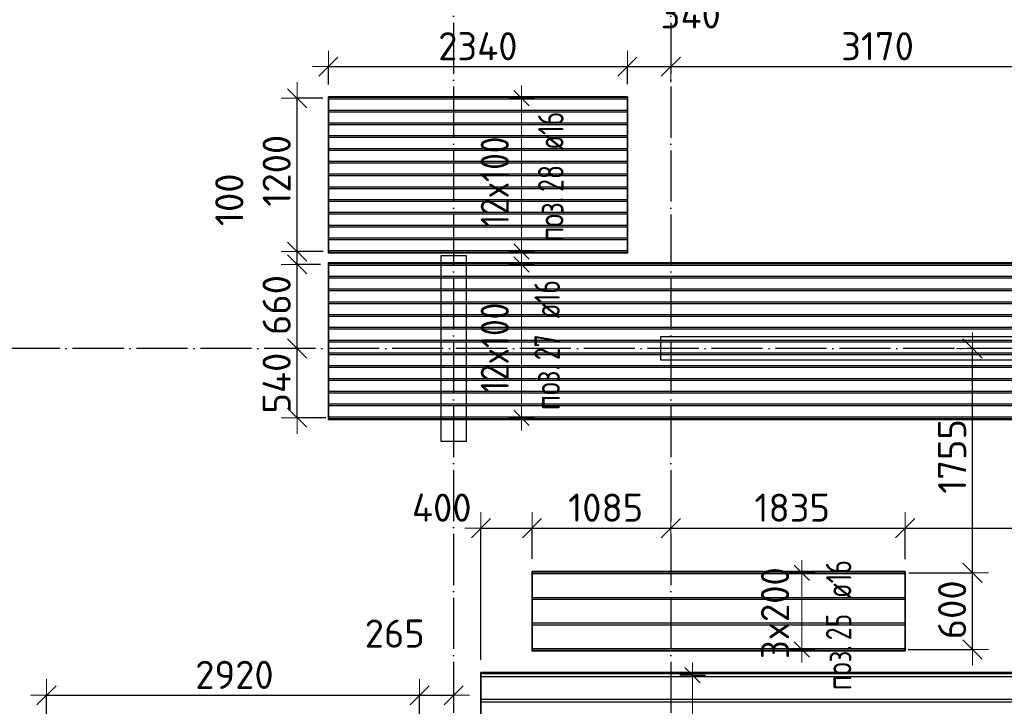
# Model space of a CAD drawing. Header units: millimetres. Extents: x -3483 to 105345, y -283423 to 72284.
# Tile 57 of 157: x 43303 to 51010, y -33260 to -27887. Entities that reach past the tile are written whole.
import ezdxf

# ---------------------------------------------------------------- set-up
doc = ezdxf.new("R2010")
doc.units = ezdxf.units.MM
doc.header["$PDMODE"] = 65
doc.linetypes.add('______11', pattern=[500, 400, -50, 0, -50])
doc.linetypes.add('______5', pattern=[1100, 800, -100, 100, -100])
doc.layers.add('Арм.стержн. Доп. Арм. ниж.зоны Х', color=7, linetype='Continuous', lineweight=35, true_color=0xff1cff)
doc.layers.add('Осевая линия_ общее', color=7, linetype='______5', lineweight=13, true_color=0xa0a0a0)
for name, color, linetype, lineweight in [('Колонна (2)', 7, 'Continuous', 35), ('Размерная линия_ общее', 7, 'Continuous', 13), ('Стена_ общее', 7, 'Continuous', 35)]:
    doc.layers.add(name, color=color, linetype=linetype, lineweight=lineweight)
doc.styles.add('ISOCPEUR', font='ISOCPEUR')
doc.dimstyles.new('DIMSTYLE_4', dxfattribs={"dimtxt": 220, "dimasz": 250, "dimexe": 0, "dimexo": 0, "dimgap": 110, "dimtad": 2, "dimdec": 0, "dimrnd": 5, "dimzin": 12, "dimdsep": 46, "dimtxsty": 'ISOCPEUR', "dimblk1": 'ALL_ML_STRICH', "dimblk2": 'ALL_ML_STRICH', "dimsah": 1, "dimcen": 0, "dimclrd": 7, "dimclre": 256, "dimclrt": 7, "dimadec": 0, "dimazin": 0, "dimtfac": 1, "dimtdec": 0, "dimtix": 1, "dimtmove": 2, "dimatfit": 3, "dimfxl": 0, "dimtzin": 0, "dimlwd": 0, "dimlwe": -3, "dimarcsym": 0})
doc.dimstyles.new('DIMSTYLE_5', dxfattribs={"dimtxt": 220, "dimasz": 250, "dimexe": 0, "dimexo": 0, "dimgap": 110, "dimtad": 2, "dimdec": 0, "dimrnd": 5, "dimzin": 12, "dimdsep": 46, "dimtxsty": 'ISOCPEUR', "dimblk1": 'ALL_ML_STRICH', "dimblk2": 'ALL_ML_STRICH', "dimsah": 1, "dimcen": 0, "dimclrd": 7, "dimclre": 256, "dimclrt": 7, "dimadec": 0, "dimazin": 0, "dimtfac": 1, "dimtdec": 0, "dimtix": 1, "dimtmove": 2, "dimatfit": 3, "dimfxl": 0, "dimtvp": 1.2, "dimtzin": 0, "dimlwd": 0, "dimlwe": -3, "dimarcsym": 0})

# ---------------------------------------------------------------- blocks, each defined once
blk = doc.blocks.new('СЛОЖНЫЙ_ОБЪЕКТ_3')
at = {"layer": 'Колонна (2)', "color": 9, "lineweight": -3, "true_color": 0xc7c7c7, "transparency": 33554687}
for p, q in [((46600, -29735), (46600, -31185)), ((46800, -29735), (46600, -29735)), ((46800, -31185), (46800, -29735)), ((46600, -31185), (46800, -31185))]:
    blk.add_line(p, q, dxfattribs=at)
at = {"layer": 'Стена_ общее', "color": 9, "linetype": 'Continuous', "lineweight": -3, "true_color": 0xc7c7c7, "transparency": 33554687}
for p, q in [((48320, -30370), (48320, -30550)), ((53900, -30370), (48320, -30370)), ((48320, -30550), (53900, -30550))]:
    blk.add_line(p, q, dxfattribs=at)
blk = doc.blocks.new('ALL_ML_STRICH')
at = {"color": 0, "linetype": 'ByBlock', "lineweight": -2}
for p, q in [((0, -0.5), (0, 0.5)), ((-1, 0), (0.5, 0)), ((-0.3, -0.3), (0.3, 0.3))]:
    blk.add_line(p, q, dxfattribs=at)
blk = doc.blocks.new('*D193')
at = {"layer": 'DEFPOINTS', "color": 7, "linetype": 'Continuous', "lineweight": 13, "transparency": 33554687}
for p in [(45719.3, -28254.9), (45719.3, -28494.2), (48059.3, -28492.2)]:
    blk.add_point(p, dxfattribs=at)
at = {"layer": 'Размерная линия_ общее', "color": 253, "linetype": 'Continuous', "lineweight": -2, "true_color": 0xa0a0a0, "transparency": 33554687}
for p, q in [((45719.3, -28394.2), (45719.3, -28254.9)), ((48059.3, -28392.2), (48059.3, -28254.9))]:
    blk.add_line(p, q, dxfattribs=at)
at = {"layer": 'Размерная линия_ общее', "color": 7, "linetype": 'Continuous', "lineweight": -2, "transparency": 33554687}
blk.add_line((45719.3, -28254.9), (48059.3, -28254.9), dxfattribs=at)
at = {"layer": 'Размерная линия_ общее', "color": 7, "linetype": 'Continuous', "lineweight": 13, "transparency": 33554687, "xscale": 250, "yscale": 250, "zscale": 250, "rotation": 180}
blk.add_blockref('ALL_ML_STRICH', (45719.3, -28254.9), dxfattribs=at)
at = {"layer": 'Размерная линия_ общее', "color": 7, "linetype": 'Continuous', "lineweight": 13, "transparency": 33554687, "xscale": 250, "yscale": 250, "zscale": 250}
blk.add_blockref('ALL_ML_STRICH', (48059.3, -28254.9), dxfattribs=at)
at = {"layer": 'Размерная линия_ общее', "color": 7, "linetype": 'Continuous', "lineweight": 13, "transparency": 33554687, "insert": (46889.3, -28094.9), "char_height": 220, "width": 880, "attachment_point": 5, "style": 'ISOCPEUR'}
blk.add_mtext('\\A1;{2340}', dxfattribs=at)
blk = doc.blocks.new('*D194')
at = {"layer": 'DEFPOINTS', "color": 7, "linetype": 'Continuous', "lineweight": 13, "transparency": 33554687}
for p in [(48059.3, -28254.9), (48400, -28256), (48059.3, -28492.2)]:
    blk.add_point(p, dxfattribs=at)
at = {"layer": 'Размерная линия_ общее', "color": 253, "linetype": 'Continuous', "lineweight": -2, "true_color": 0xa0a0a0, "transparency": 33554687}
for p, q in [((48059.3, -28392.2), (48059.3, -28254.9)), ((48400, -28254.9), (48400, -28254.9))]:
    blk.add_line(p, q, dxfattribs=at)
at = {"layer": 'Размерная линия_ общее', "color": 7, "linetype": 'Continuous', "lineweight": -2, "transparency": 33554687}
blk.add_line((48059.3, -28254.9), (48400, -28254.9), dxfattribs=at)
at = {"layer": 'Размерная линия_ общее', "color": 7, "linetype": 'Continuous', "lineweight": 13, "transparency": 33554687, "xscale": 250, "yscale": 250, "zscale": 250, "rotation": 180}
blk.add_blockref('ALL_ML_STRICH', (48059.3, -28254.9), dxfattribs=at)
at = {"layer": 'Размерная линия_ общее', "color": 7, "linetype": 'Continuous', "lineweight": 13, "transparency": 33554687, "xscale": 250, "yscale": 250, "zscale": 250}
blk.add_blockref('ALL_ML_STRICH', (48400, -28254.9), dxfattribs=at)
at = {"layer": 'Размерная линия_ общее', "color": 7, "linetype": 'Continuous', "lineweight": 13, "transparency": 33554687, "insert": (48555.8, -27846.2), "char_height": 220, "width": 660, "attachment_point": 5, "style": 'ISOCPEUR'}
blk.add_mtext('\\A1;{340}', dxfattribs=at)
blk = doc.blocks.new('*D195')
at = {"layer": 'DEFPOINTS', "color": 7, "linetype": 'Continuous', "lineweight": 13, "transparency": 33554687}
for p in [(48400, -28254.9), (48400, -28256), (51569.3, -29789.7)]:
    blk.add_point(p, dxfattribs=at)
at = {"layer": 'Размерная линия_ общее', "color": 253, "linetype": 'Continuous', "lineweight": -2, "true_color": 0xa0a0a0, "transparency": 33554687}
for p, q in [((48400, -28254.9), (48400, -28254.9)), ((51569.3, -29689.7), (51569.3, -28254.9))]:
    blk.add_line(p, q, dxfattribs=at)
at = {"layer": 'Размерная линия_ общее', "color": 7, "linetype": 'Continuous', "lineweight": -2, "transparency": 33554687}
blk.add_line((48400, -28254.9), (51569.3, -28254.9), dxfattribs=at)
at = {"layer": 'Размерная линия_ общее', "color": 7, "linetype": 'Continuous', "lineweight": 13, "transparency": 33554687, "xscale": 250, "yscale": 250, "zscale": 250, "rotation": 180}
blk.add_blockref('ALL_ML_STRICH', (48400, -28254.9), dxfattribs=at)
at = {"layer": 'Размерная линия_ общее', "color": 7, "linetype": 'Continuous', "lineweight": 13, "transparency": 33554687, "xscale": 250, "yscale": 250, "zscale": 250}
blk.add_blockref('ALL_ML_STRICH', (51569.3, -28254.9), dxfattribs=at)
at = {"layer": 'Размерная линия_ общее', "color": 7, "linetype": 'Continuous', "lineweight": 13, "transparency": 33554687, "insert": (50017.7, -28094.9), "char_height": 220, "width": 880, "attachment_point": 5, "style": 'ISOCPEUR'}
blk.add_mtext('\\A1;{3170}', dxfattribs=at)
blk = doc.blocks.new('*D208')
at = {"layer": 'DEFPOINTS', "color": 7, "linetype": 'Continuous', "lineweight": 13, "transparency": 33554687}
for p in [(46913.5, -31865.9), (47313.5, -32206.3), (46913.5, -32996.3)]:
    blk.add_point(p, dxfattribs=at)
at = {"layer": 'Размерная линия_ общее', "color": 253, "linetype": 'Continuous', "lineweight": -2, "true_color": 0xa0a0a0, "transparency": 33554687}
for p, q in [((46913.5, -32896.3), (46913.5, -31865.9)), ((47313.5, -32106.3), (47313.5, -31865.9))]:
    blk.add_line(p, q, dxfattribs=at)
at = {"layer": 'Размерная линия_ общее', "color": 7, "linetype": 'Continuous', "lineweight": -2, "transparency": 33554687}
blk.add_line((46913.5, -31865.9), (47313.5, -31865.9), dxfattribs=at)
at = {"layer": 'Размерная линия_ общее', "color": 7, "linetype": 'Continuous', "lineweight": 13, "transparency": 33554687, "xscale": 250, "yscale": 250, "zscale": 250, "rotation": 180}
blk.add_blockref('ALL_ML_STRICH', (46913.5, -31865.9), dxfattribs=at)
at = {"layer": 'Размерная линия_ общее', "color": 7, "linetype": 'Continuous', "lineweight": 13, "transparency": 33554687, "xscale": 250, "yscale": 250, "zscale": 250}
blk.add_blockref('ALL_ML_STRICH', (47313.5, -31865.9), dxfattribs=at)
at = {"layer": 'Размерная линия_ общее', "color": 7, "linetype": 'Continuous', "lineweight": 13, "transparency": 33554687, "insert": (46606.8, -31705.6), "char_height": 220, "width": 660, "attachment_point": 5, "style": 'ISOCPEUR'}
blk.add_mtext('\\A1;{400}', dxfattribs=at)
blk = doc.blocks.new('*D209')
at = {"layer": 'DEFPOINTS', "color": 7, "linetype": 'Continuous', "lineweight": 13, "transparency": 33554687}
for p in [(47313.5, -31865.9), (48400, -31872.7), (47313.5, -32206.3)]:
    blk.add_point(p, dxfattribs=at)
at = {"layer": 'Размерная линия_ общее', "color": 253, "linetype": 'Continuous', "lineweight": -2, "true_color": 0xa0a0a0, "transparency": 33554687}
for p, q in [((47313.5, -32106.3), (47313.5, -31865.9)), ((48400, -31865.9), (48400, -31865.9))]:
    blk.add_line(p, q, dxfattribs=at)
at = {"layer": 'Размерная линия_ общее', "color": 7, "linetype": 'Continuous', "lineweight": -2, "transparency": 33554687}
blk.add_line((47313.5, -31865.9), (48400, -31865.9), dxfattribs=at)
at = {"layer": 'Размерная линия_ общее', "color": 7, "linetype": 'Continuous', "lineweight": 13, "transparency": 33554687, "xscale": 250, "yscale": 250, "zscale": 250, "rotation": 180}
blk.add_blockref('ALL_ML_STRICH', (47313.5, -31865.9), dxfattribs=at)
at = {"layer": 'Размерная линия_ общее', "color": 7, "linetype": 'Continuous', "lineweight": 13, "transparency": 33554687, "xscale": 250, "yscale": 250, "zscale": 250}
blk.add_blockref('ALL_ML_STRICH', (48400, -31865.9), dxfattribs=at)
at = {"layer": 'Размерная линия_ общее', "color": 7, "linetype": 'Continuous', "lineweight": 13, "transparency": 33554687, "insert": (47889.8, -31705.9), "char_height": 220, "width": 880, "attachment_point": 5, "style": 'ISOCPEUR'}
blk.add_mtext('\\A1;{1085}', dxfattribs=at)
blk = doc.blocks.new('*D210')
at = {"layer": 'DEFPOINTS', "color": 7, "linetype": 'Continuous', "lineweight": 13, "transparency": 33554687}
for p in [(48400, -31865.9), (48400, -31872.7), (50233.5, -32208.3)]:
    blk.add_point(p, dxfattribs=at)
at = {"layer": 'Размерная линия_ общее', "color": 253, "linetype": 'Continuous', "lineweight": -2, "true_color": 0xa0a0a0, "transparency": 33554687}
for p, q in [((48400, -31865.9), (48400, -31865.9)), ((50233.5, -32108.3), (50233.5, -31865.9))]:
    blk.add_line(p, q, dxfattribs=at)
at = {"layer": 'Размерная линия_ общее', "color": 7, "linetype": 'Continuous', "lineweight": -2, "transparency": 33554687}
blk.add_line((48400, -31865.9), (50233.5, -31865.9), dxfattribs=at)
at = {"layer": 'Размерная линия_ общее', "color": 7, "linetype": 'Continuous', "lineweight": 13, "transparency": 33554687, "xscale": 250, "yscale": 250, "zscale": 250, "rotation": 180}
blk.add_blockref('ALL_ML_STRICH', (48400, -31865.9), dxfattribs=at)
at = {"layer": 'Размерная линия_ общее', "color": 7, "linetype": 'Continuous', "lineweight": 13, "transparency": 33554687, "xscale": 250, "yscale": 250, "zscale": 250}
blk.add_blockref('ALL_ML_STRICH', (50233.5, -31865.9), dxfattribs=at)
at = {"layer": 'Размерная линия_ общее', "color": 7, "linetype": 'Continuous', "lineweight": 13, "transparency": 33554687, "insert": (49349.8, -31705.9), "char_height": 220, "width": 880, "attachment_point": 5, "style": 'ISOCPEUR'}
blk.add_mtext('\\A1;{1835}', dxfattribs=at)
blk = doc.blocks.new('*D211')
at = {"layer": 'DEFPOINTS', "color": 7, "linetype": 'Continuous', "lineweight": 13, "transparency": 33554687}
for p in [(50233.5, -31865.9), (50233.5, -32208.3), (53933.5, -32996.3)]:
    blk.add_point(p, dxfattribs=at)
at = {"layer": 'Размерная линия_ общее', "color": 253, "linetype": 'Continuous', "lineweight": -2, "true_color": 0xa0a0a0, "transparency": 33554687}
for p, q in [((50233.5, -32108.3), (50233.5, -31865.9)), ((53933.5, -32896.3), (53933.5, -31865.9))]:
    blk.add_line(p, q, dxfattribs=at)
at = {"layer": 'Размерная линия_ общее', "color": 7, "linetype": 'Continuous', "lineweight": -2, "transparency": 33554687}
blk.add_line((50233.5, -31865.9), (53933.5, -31865.9), dxfattribs=at)
at = {"layer": 'Размерная линия_ общее', "color": 7, "linetype": 'Continuous', "lineweight": 13, "transparency": 33554687, "xscale": 250, "yscale": 250, "zscale": 250, "rotation": 180}
blk.add_blockref('ALL_ML_STRICH', (50233.5, -31865.9), dxfattribs=at)
at = {"layer": 'Размерная линия_ общее', "color": 7, "linetype": 'Continuous', "lineweight": 13, "transparency": 33554687, "xscale": 250, "yscale": 250, "zscale": 250}
blk.add_blockref('ALL_ML_STRICH', (53933.5, -31865.9), dxfattribs=at)
at = {"layer": 'Размерная линия_ общее', "color": 7, "linetype": 'Continuous', "lineweight": 13, "transparency": 33554687, "insert": (52094.5, -31705.9), "char_height": 220, "width": 880, "attachment_point": 5, "style": 'ISOCPEUR'}
blk.add_mtext('\\A1;{3700}', dxfattribs=at)
blk = doc.blocks.new('*D212')
at = {"layer": 'DEFPOINTS', "color": 7, "linetype": 'Continuous', "lineweight": 13, "transparency": 33554687}
for p in [(43513.4, -33174.1), (43513.4, -33716.9), (46433.4, -33718.9)]:
    blk.add_point(p, dxfattribs=at)
at = {"layer": 'Размерная линия_ общее', "color": 253, "linetype": 'Continuous', "lineweight": -2, "true_color": 0xa0a0a0, "transparency": 33554687}
for p, q in [((43513.4, -33616.9), (43513.4, -33174.1)), ((46433.4, -33618.9), (46433.4, -33174.1))]:
    blk.add_line(p, q, dxfattribs=at)
at = {"layer": 'Размерная линия_ общее', "color": 7, "linetype": 'Continuous', "lineweight": -2, "transparency": 33554687}
blk.add_line((43513.4, -33174.1), (46433.4, -33174.1), dxfattribs=at)
at = {"layer": 'Размерная линия_ общее', "color": 7, "linetype": 'Continuous', "lineweight": 13, "transparency": 33554687, "xscale": 250, "yscale": 250, "zscale": 250, "rotation": 180}
blk.add_blockref('ALL_ML_STRICH', (43513.4, -33174.1), dxfattribs=at)
at = {"layer": 'Размерная линия_ общее', "color": 7, "linetype": 'Continuous', "lineweight": 13, "transparency": 33554687, "xscale": 250, "yscale": 250, "zscale": 250}
blk.add_blockref('ALL_ML_STRICH', (46433.4, -33174.1), dxfattribs=at)
at = {"layer": 'Размерная линия_ общее', "color": 7, "linetype": 'Continuous', "lineweight": 13, "transparency": 33554687, "insert": (44984.4, -33014.1), "char_height": 220, "width": 880, "attachment_point": 5, "style": 'ISOCPEUR'}
blk.add_mtext('\\A1;{2920}', dxfattribs=at)
blk = doc.blocks.new('*D213')
at = {"layer": 'DEFPOINTS', "color": 7, "linetype": 'Continuous', "lineweight": 13, "transparency": 33554687}
for p in [(46433.4, -33174.1), (46700, -33282.4), (46433.4, -33718.9)]:
    blk.add_point(p, dxfattribs=at)
at = {"layer": 'Размерная линия_ общее', "color": 253, "linetype": 'Continuous', "lineweight": -2, "true_color": 0xa0a0a0, "transparency": 33554687}
for p, q in [((46433.4, -33618.9), (46433.4, -33174.1)), ((46700, -33182.4), (46700, -33174.1))]:
    blk.add_line(p, q, dxfattribs=at)
at = {"layer": 'Размерная линия_ общее', "color": 7, "linetype": 'Continuous', "lineweight": -2, "transparency": 33554687}
blk.add_line((46433.4, -33174.1), (46700, -33174.1), dxfattribs=at)
at = {"layer": 'Размерная линия_ общее', "color": 7, "linetype": 'Continuous', "lineweight": 13, "transparency": 33554687, "xscale": 250, "yscale": 250, "zscale": 250, "rotation": 180}
blk.add_blockref('ALL_ML_STRICH', (46433.4, -33174.1), dxfattribs=at)
at = {"layer": 'Размерная линия_ общее', "color": 7, "linetype": 'Continuous', "lineweight": 13, "transparency": 33554687, "xscale": 250, "yscale": 250, "zscale": 250}
blk.add_blockref('ALL_ML_STRICH', (46700, -33174.1), dxfattribs=at)
at = {"layer": 'Размерная линия_ общее', "color": 7, "linetype": 'Continuous', "lineweight": 13, "transparency": 33554687, "insert": (46238.7, -32690.9), "char_height": 220, "width": 660, "attachment_point": 5, "style": 'ISOCPEUR'}
blk.add_mtext('\\A1;{265}', dxfattribs=at)
blk = doc.blocks.new('*D216')
at = {"layer": 'DEFPOINTS', "color": 7, "linetype": 'Continuous', "lineweight": 13, "transparency": 33554687}
for p in [(50162.3, -32216.3), (50158.2, -32816.3), (50761.5, -32816.3)]:
    blk.add_point(p, dxfattribs=at)
at = {"layer": 'Размерная линия_ общее', "color": 253, "linetype": 'Continuous', "lineweight": -2, "true_color": 0xa0a0a0, "transparency": 33554687}
for p, q in [((50262.3, -32216.3), (50761.5, -32216.3)), ((50258.2, -32816.3), (50761.5, -32816.3))]:
    blk.add_line(p, q, dxfattribs=at)
at = {"layer": 'Размерная линия_ общее', "color": 7, "linetype": 'Continuous', "lineweight": -2, "transparency": 33554687}
blk.add_line((50761.5, -32816.3), (50761.5, -32216.3), dxfattribs=at)
at = {"layer": 'Размерная линия_ общее', "color": 7, "linetype": 'Continuous', "lineweight": 13, "transparency": 33554687, "xscale": 250, "yscale": 250, "zscale": 250}
for p, rotation in [((50761.5, -32216.3), 90), ((50761.5, -32816.3), 270)]:
    blk.add_blockref('ALL_ML_STRICH', p, dxfattribs=dict(at, rotation=rotation))
at = {"layer": 'Размерная линия_ общее', "color": 7, "linetype": 'Continuous', "lineweight": 13, "transparency": 33554687, "insert": (50601.5, -32505.3), "char_height": 220, "width": 660, "attachment_point": 5, "rotation": 90, "style": 'ISOCPEUR'}
blk.add_mtext('\\A1;{600}', dxfattribs=at)
blk = doc.blocks.new('*D217')
at = {"layer": 'DEFPOINTS', "color": 7, "linetype": 'Continuous', "lineweight": 13, "transparency": 33554687}
for p in [(50662.7, -30460), (50162.3, -32216.3), (50761.5, -32216.3)]:
    blk.add_point(p, dxfattribs=at)
at = {"layer": 'Размерная линия_ общее', "color": 253, "linetype": 'Continuous', "lineweight": -2, "true_color": 0xa0a0a0, "transparency": 33554687}
for p, q in [((50761.5, -30460), (50761.5, -30460)), ((50262.3, -32216.3), (50761.5, -32216.3))]:
    blk.add_line(p, q, dxfattribs=at)
at = {"layer": 'Размерная линия_ общее', "color": 7, "linetype": 'Continuous', "lineweight": -2, "transparency": 33554687}
blk.add_line((50761.5, -32216.3), (50761.5, -30460), dxfattribs=at)
at = {"layer": 'Размерная линия_ общее', "color": 7, "linetype": 'Continuous', "lineweight": 13, "transparency": 33554687, "xscale": 250, "yscale": 250, "zscale": 250}
for p, rotation in [((50761.5, -30460), 90), ((50761.5, -32216.3), 270)]:
    blk.add_blockref('ALL_ML_STRICH', p, dxfattribs=dict(at, rotation=rotation))
at = {"layer": 'Размерная линия_ общее', "color": 7, "linetype": 'Continuous', "lineweight": 13, "transparency": 33554687, "insert": (50601.5, -31305.2), "char_height": 220, "width": 880, "attachment_point": 5, "rotation": 90, "style": 'ISOCPEUR'}
blk.add_mtext('\\A1;{1755}', dxfattribs=at)
blk = doc.blocks.new('*D321')
at = {"layer": 'DEFPOINTS', "color": 7, "linetype": 'Continuous', "lineweight": 13, "transparency": 33554687}
for p in [(45530.2, -30460), (45474.5, -31002.2), (45800.5, -31002.2)]:
    blk.add_point(p, dxfattribs=at)
at = {"layer": 'Размерная линия_ общее', "color": 253, "linetype": 'Continuous', "lineweight": -2, "true_color": 0xa0a0a0, "transparency": 33554687}
for p, q in [((45474.5, -30460), (45474.5, -30460)), ((45700.5, -31002.2), (45474.5, -31002.2))]:
    blk.add_line(p, q, dxfattribs=at)
at = {"layer": 'Размерная линия_ общее', "color": 7, "linetype": 'Continuous', "lineweight": -2, "transparency": 33554687}
blk.add_line((45474.5, -31002.2), (45474.5, -30460), dxfattribs=at)
at = {"layer": 'Размерная линия_ общее', "color": 7, "linetype": 'Continuous', "lineweight": 13, "transparency": 33554687, "xscale": 250, "yscale": 250, "zscale": 250}
for p, rotation in [((45474.5, -30460), 90), ((45474.5, -31002.2), 270)]:
    blk.add_blockref('ALL_ML_STRICH', p, dxfattribs=dict(at, rotation=rotation))
at = {"layer": 'Размерная линия_ общее', "color": 7, "linetype": 'Continuous', "lineweight": 13, "transparency": 33554687, "insert": (45314.5, -30731.1), "char_height": 220, "width": 660, "attachment_point": 5, "rotation": 90, "style": 'ISOCPEUR'}
blk.add_mtext('\\A1;{540}', dxfattribs=at)
blk = doc.blocks.new('*D322')
at = {"layer": 'DEFPOINTS', "color": 7, "linetype": 'Continuous', "lineweight": 13, "transparency": 33554687}
for p in [(45757.8, -29802.2), (45474.5, -30460), (45530.2, -30460)]:
    blk.add_point(p, dxfattribs=at)
at = {"layer": 'Размерная линия_ общее', "color": 253, "linetype": 'Continuous', "lineweight": -2, "true_color": 0xa0a0a0, "transparency": 33554687}
for p, q in [((45657.8, -29802.2), (45474.5, -29802.2)), ((45474.5, -30460), (45474.5, -30460))]:
    blk.add_line(p, q, dxfattribs=at)
at = {"layer": 'Размерная линия_ общее', "color": 7, "linetype": 'Continuous', "lineweight": -2, "transparency": 33554687}
blk.add_line((45474.5, -30460), (45474.5, -29802.2), dxfattribs=at)
at = {"layer": 'Размерная линия_ общее', "color": 7, "linetype": 'Continuous', "lineweight": 13, "transparency": 33554687, "xscale": 250, "yscale": 250, "zscale": 250}
for p, rotation in [((45474.5, -29802.2), 90), ((45474.5, -30460), 270)]:
    blk.add_blockref('ALL_ML_STRICH', p, dxfattribs=dict(at, rotation=rotation))
at = {"layer": 'Размерная линия_ общее', "color": 7, "linetype": 'Continuous', "lineweight": 13, "transparency": 33554687, "insert": (45314.5, -30120.1), "char_height": 220, "width": 660, "attachment_point": 5, "rotation": 90, "style": 'ISOCPEUR'}
blk.add_mtext('\\A1;{660}', dxfattribs=at)
blk = doc.blocks.new('*D323')
at = {"layer": 'DEFPOINTS', "color": 7, "linetype": 'Continuous', "lineweight": 13, "transparency": 33554687}
for p in [(45777.7, -29702.2), (45474.5, -29802.2), (45757.8, -29802.2)]:
    blk.add_point(p, dxfattribs=at)
at = {"layer": 'Размерная линия_ общее', "color": 253, "linetype": 'Continuous', "lineweight": -2, "true_color": 0xa0a0a0, "transparency": 33554687}
for p, q in [((45677.7, -29702.2), (45474.5, -29702.2)), ((45657.8, -29802.2), (45474.5, -29802.2))]:
    blk.add_line(p, q, dxfattribs=at)
at = {"layer": 'Размерная линия_ общее', "color": 7, "linetype": 'Continuous', "lineweight": -2, "transparency": 33554687}
blk.add_line((45474.5, -29802.2), (45474.5, -29702.2), dxfattribs=at)
at = {"layer": 'Размерная линия_ общее', "color": 7, "linetype": 'Continuous', "lineweight": 13, "transparency": 33554687, "xscale": 250, "yscale": 250, "zscale": 250}
for p, rotation in [((45474.5, -29802.2), 270), ((45474.5, -29702.2), 90)]:
    blk.add_blockref('ALL_ML_STRICH', p, dxfattribs=dict(at, rotation=rotation))
at = {"layer": 'Размерная линия_ общее', "color": 7, "linetype": 'Continuous', "lineweight": 13, "transparency": 33554687, "insert": (44944.1, -29296.5), "char_height": 220, "width": 660, "attachment_point": 5, "rotation": 90, "style": 'ISOCPEUR'}
blk.add_mtext('\\A1;{100}', dxfattribs=at)
blk = doc.blocks.new('*D324')
at = {"layer": 'DEFPOINTS', "color": 7, "linetype": 'Continuous', "lineweight": 13, "transparency": 33554687}
for p in [(45775.5, -28502.2), (45474.5, -29702.2), (45777.7, -29702.2)]:
    blk.add_point(p, dxfattribs=at)
at = {"layer": 'Размерная линия_ общее', "color": 253, "linetype": 'Continuous', "lineweight": -2, "true_color": 0xa0a0a0, "transparency": 33554687}
for p, q in [((45675.5, -28502.2), (45474.5, -28502.2)), ((45677.7, -29702.2), (45474.5, -29702.2))]:
    blk.add_line(p, q, dxfattribs=at)
at = {"layer": 'Размерная линия_ общее', "color": 7, "linetype": 'Continuous', "lineweight": -2, "transparency": 33554687}
blk.add_line((45474.5, -29702.2), (45474.5, -28502.2), dxfattribs=at)
at = {"layer": 'Размерная линия_ общее', "color": 7, "linetype": 'Continuous', "lineweight": 13, "transparency": 33554687, "xscale": 250, "yscale": 250, "zscale": 250}
for p, rotation in [((45474.5, -28502.2), 90), ((45474.5, -29702.2), 270)]:
    blk.add_blockref('ALL_ML_STRICH', p, dxfattribs=dict(at, rotation=rotation))
at = {"layer": 'Размерная линия_ общее', "color": 7, "linetype": 'Continuous', "lineweight": 13, "transparency": 33554687, "insert": (45314.5, -29069.2), "char_height": 220, "width": 880, "attachment_point": 5, "rotation": 90, "style": 'ISOCPEUR'}
blk.add_mtext('\\A1;{1200}', dxfattribs=at)

msp = doc.modelspace()

# ---------------------------------------------------------------- linework, layer by layer
at = {"layer": 'Арм.стержн. Доп. Арм. ниж.зоны Х', "color": 7, "linetype": 'Continuous', "lineweight": 13, "transparency": 33554687}
for p, q in [((47231.8, -28502.2), (47231.8, -28402.2)), ((47231.8, -29702.2), (47231.8, -28502.2)), ((47231.8, -29802.2), (47231.8, -29702.2)), ((47231.8, -29702.2), (47231.8, -29802.2)), ((47231.8, -31002.2), (47231.8, -29802.2)), ((47231.8, -31002.2), (47231.8, -31102.2)), ((49425.6, -32216.3), (49425.6, -32116.3)), ((49425.6, -32816.3), (49425.6, -32216.3)), ((49425.6, -32816.3), (49425.6, -32916.3)), ((48570.1, -33016.3), (48570.1, -32916.3)), ((48570.1, -34416.3), (48570.1, -33016.3))]:
    msp.add_line(p, q, dxfattribs=at)
at = {"layer": 'Арм.стержн. Доп. Арм. ниж.зоны Х', "color": 253, "linetype": 'Continuous', "lineweight": -3, "true_color": 0xa0a0a0, "transparency": 33554687}
for p, q in [((47231.8, -28502.2), (47131.8, -28502.2)), ((47231.8, -28502.2), (47331.8, -28502.2)), ((47231.8, -29702.2), (47131.8, -29702.2)), ((47231.8, -29702.2), (47331.8, -29702.2)), ((47231.8, -29802.2), (47131.8, -29802.2)), ((47231.8, -29802.2), (47331.8, -29802.2)), ((47231.8, -31002.2), (47131.8, -31002.2)), ((47231.8, -31002.2), (47331.8, -31002.2)), ((49425.6, -32216.3), (49325.6, -32216.3)), ((49425.6, -32216.3), (49525.6, -32216.3)), ((49425.6, -32816.3), (49325.6, -32816.3)), ((49425.6, -32816.3), (49525.6, -32816.3)), ((48570.1, -33016.3), (48470.1, -33016.3)), ((48570.1, -33016.3), (48670.1, -33016.3))]:
    msp.add_line(p, q, dxfattribs=at)
at = {"layer": 'Арм.стержн. Доп. Арм. ниж.зоны Х', "color": 7, "linetype": 'Continuous', "lineweight": 25, "transparency": 33554687}
for p, q in [((47291.8, -28562.2), (47171.8, -28442.2)), ((47291.8, -29762.2), (47171.8, -29642.2)), ((47291.8, -29862.2), (47171.8, -29742.2)), ((47291.8, -31062.2), (47171.8, -30942.2)), ((49485.6, -32276.3), (49365.6, -32156.3)), ((49485.6, -32876.3), (49365.6, -32756.3)), ((48630.1, -33076.3), (48510.1, -32956.3))]:
    msp.add_line(p, q, dxfattribs=at)
at = {"layer": 'Арм.стержн. Доп. Арм. ниж.зоны Х', "color": 52, "linetype": 'Continuous', "lineweight": 35, "transparency": 33554687}
for points in [[(48059.3, -28492.2), (45719.3, -28492.2), (45719.3, -29712.2), (48059.3, -29712.2), (48059.3, -28492.2)], [(51569.3, -29789.7), (45719.3, -29789.7), (45719.3, -31014.7), (51569.3, -31014.7), (51569.3, -29789.7)], [(50233.5, -32206.3), (47313.5, -32206.3), (47313.5, -32826.3), (50233.5, -32826.3), (50233.5, -32206.3)], [(53933.5, -34436.3), (46913.5, -34436.3), (46913.5, -32996.3), (53933.5, -32996.3), (53933.5, -34436.3)]]:
    msp.add_lwpolyline(points, dxfattribs=at)
at = {"layer": 'Арм.стержн. Доп. Арм. ниж.зоны Х', "color": 7, "linetype": 'Continuous', "lineweight": 25, "transparency": 33554687}
for points in [[(48059.3, -28510.2), (45719.3, -28510.2), (45719.3, -28494.2), (48059.3, -28494.2), (48059.3, -28510.2)], [(48059.3, -28610.2), (45719.3, -28610.2), (45719.3, -28594.2), (48059.3, -28594.2), (48059.3, -28610.2)], [(48059.3, -28710.2), (45719.3, -28710.2), (45719.3, -28694.2), (48059.3, -28694.2), (48059.3, -28710.2)], [(48059.3, -28810.2), (45719.3, -28810.2), (45719.3, -28794.2), (48059.3, -28794.2), (48059.3, -28810.2)], [(48059.3, -28910.2), (45719.3, -28910.2), (45719.3, -28894.2), (48059.3, -28894.2), (48059.3, -28910.2)], [(48059.3, -29010.2), (45719.3, -29010.2), (45719.3, -28994.2), (48059.3, -28994.2), (48059.3, -29010.2)], [(48059.3, -29110.2), (45719.3, -29110.2), (45719.3, -29094.2), (48059.3, -29094.2), (48059.3, -29110.2)], [(48059.3, -29210.2), (45719.3, -29210.2), (45719.3, -29194.2), (48059.3, -29194.2), (48059.3, -29210.2)], [(48059.3, -29310.2), (45719.3, -29310.2), (45719.3, -29294.2), (48059.3, -29294.2), (48059.3, -29310.2)], [(48059.3, -29410.2), (45719.3, -29410.2), (45719.3, -29394.2), (48059.3, -29394.2), (48059.3, -29410.2)], [(48059.3, -29510.2), (45719.3, -29510.2), (45719.3, -29494.2), (48059.3, -29494.2), (48059.3, -29510.2)], [(48059.3, -29610.2), (45719.3, -29610.2), (45719.3, -29594.2), (48059.3, -29594.2), (48059.3, -29610.2)], [(48059.3, -29710.2), (45719.3, -29710.2), (45719.3, -29694.2), (48059.3, -29694.2), (48059.3, -29710.2)], [(45719.3, -29794.2), (51569.3, -29794.2), (51569.3, -29810.2), (45719.3, -29810.2), (45719.3, -29794.2)], [(45719.3, -29894.2), (51569.3, -29894.2), (51569.3, -29910.2), (45719.3, -29910.2), (45719.3, -29894.2)], [(45719.3, -29994.2), (51569.3, -29994.2), (51569.3, -30010.2), (45719.3, -30010.2), (45719.3, -29994.2)], [(45719.3, -30094.2), (51569.3, -30094.2), (51569.3, -30110.2), (45719.3, -30110.2), (45719.3, -30094.2)], [(45719.3, -30194.2), (51569.3, -30194.2), (51569.3, -30210.2), (45719.3, -30210.2), (45719.3, -30194.2)], [(45719.3, -30294.2), (51569.3, -30294.2), (51569.3, -30310.2), (45719.3, -30310.2), (45719.3, -30294.2)], [(45719.3, -30394.2), (51569.3, -30394.2), (51569.3, -30410.2), (45719.3, -30410.2), (45719.3, -30394.2)], [(45719.3, -30494.2), (51569.3, -30494.2), (51569.3, -30510.2), (45719.3, -30510.2), (45719.3, -30494.2)], [(45719.3, -30594.2), (51569.3, -30594.2), (51569.3, -30610.2), (45719.3, -30610.2), (45719.3, -30594.2)], [(45719.3, -30694.2), (51569.3, -30694.2), (51569.3, -30710.2), (45719.3, -30710.2), (45719.3, -30694.2)], [(45719.3, -30794.2), (51569.3, -30794.2), (51569.3, -30810.2), (45719.3, -30810.2), (45719.3, -30794.2)], [(45719.3, -30894.2), (51569.3, -30894.2), (51569.3, -30910.2), (45719.3, -30910.2), (45719.3, -30894.2)], [(45719.3, -30994.2), (51569.3, -30994.2), (51569.3, -31010.2), (45719.3, -31010.2), (45719.3, -30994.2)], [(50233.5, -32224.3), (47313.5, -32224.3), (47313.5, -32208.3), (50233.5, -32208.3), (50233.5, -32224.3)], [(50233.5, -32424.3), (47313.5, -32424.3), (47313.5, -32408.3), (50233.5, -32408.3), (50233.5, -32424.3)], [(50233.5, -32624.3), (47313.5, -32624.3), (47313.5, -32608.3), (50233.5, -32608.3), (50233.5, -32624.3)], [(50233.5, -32824.3), (47313.5, -32824.3), (47313.5, -32808.3), (50233.5, -32808.3), (50233.5, -32824.3)], [(53933.5, -33028.8), (46913.5, -33028.8), (46913.5, -33003.8), (53933.5, -33003.8), (53933.5, -33028.8)], [(53933.5, -33228.8), (46913.5, -33228.8), (46913.5, -33203.8), (53933.5, -33203.8), (53933.5, -33228.8)]]:
    msp.add_lwpolyline(points, dxfattribs=at)
at = {"layer": 'Осевая линия_ общее', "color": 253, "linetype": '______11', "lineweight": -3, "true_color": 0xa0a0a0, "transparency": 33554687}
for p, q in [((46700, -23410), (46700, -72827.9)), ((48400, -23410), (48400, -72827.9)), ((56620, -30460), (37142.2, -30460))]:
    msp.add_line(p, q, dxfattribs=at)

# ---------------------------------------------------------------- block references
at = {"layer": 'Стена_ общее', "color": 9, "linetype": 'Continuous', "lineweight": -3, "true_color": 0xc7c7c7, "transparency": 33554687}
msp.add_blockref('СЛОЖНЫЙ_ОБЪЕКТ_3', (0, 0), dxfattribs=at)

# ---------------------------------------------------------------- texts
at = {"layer": 'Арм.стержн. Доп. Арм. ниж.зоны Х', "color": 7, "linetype": 'Continuous', "lineweight": 25, "transparency": 33554687, "char_height": 200, "attachment_point": 7, "rotation": 90, "style": 'ISOCPEUR'}
for s, insert, width in [('\\W0.74; ø16 ', (47560.5, -29001.4), 624.254), ('\\W0.73;28', (47560.5, -29234.8), 306.006), ('\\W0.77;поз.', (47560.5, -29626.4), 468.039), ('\\W0.74; ø16 ', (47531.8, -30318.4), 624.254), ('\\W0.73;27', (47531.8, -30551.7), 306.007), ('\\W0.77;поз.', (47531.8, -30943.4), 468.039), ('\\W0.74; ø16 ', (49813.3, -32509.7), 624.254), ('\\W0.73;25', (49813.3, -32743.1), 306.007), ('\\W0.77;поз.', (49813.3, -33134.7), 468.039)]:
    msp.add_mtext(s, dxfattribs=dict(at, insert=insert, width=width))
at = {"layer": 'Арм.стержн. Доп. Арм. ниж.зоны Х', "color": 7, "linetype": 'Continuous', "lineweight": 13, "transparency": 33554687, "char_height": 220, "attachment_point": 7, "rotation": 90, "style": 'ISOCPEUR'}
for s, insert, width in [('\\W0.86;12x100', (47131.8, -29509.2), 930.455), ('\\W0.86;12x100', (47131.8, -30809.2), 930.455), ('\\W0.95;3x200', (49325.6, -32890.3), 873.359)]:
    msp.add_mtext(s, dxfattribs=dict(at, insert=insert, width=width))

# ---------------------------------------------------------------- dimensions: what is measured, and where the dimension line sits
at = {"layer": 'Размерная линия_ общее', "color": 7, "linetype": 'Continuous', "lineweight": 13, "transparency": 33554687}
for base, p1, p2, dimstyle, picture, middle in [((48400, -28254.9), (48059.3, -28392.2), (48400, -28254.9), 'DIMSTYLE_5', '*D194', (48555.8, -27846.2)), ((48059.3, -28254.9), (45719.3, -28394.2), (48059.3, -28392.2), 'DIMSTYLE_4', '*D193', (46889.3, -28094.9)), ((51569.3, -28254.9), (48400, -28254.9), (51569.3, -29689.7), 'DIMSTYLE_4', '*D195', (50017.7, -28094.9)), ((47313.5, -31865.9), (46913.5, -32896.3), (47313.5, -32106.3), 'DIMSTYLE_5', '*D208', (46606.8, -31705.6)), ((48400, -31865.9334), (47313.503, -32106.3238), (48400, -31865.9334), 'DIMSTYLE_4', '*D209', (47889.7515, -31705.9334)), ((50233.503, -31865.9334), (48400, -31865.9334), (50233.503, -32108.3238), 'DIMSTYLE_4', '*D210', (49349.7515, -31705.9334)), ((53933.5, -31865.9), (50233.5, -32108.3), (53933.5, -32896.3), 'DIMSTYLE_4', '*D211', (52094.5, -31705.9)), ((46700, -33174.1), (46433.4, -33618.9), (46700, -33182.4), 'DIMSTYLE_5', '*D213', (46238.7, -32690.9)), ((46433.4, -33174.1), (43513.4, -33616.9), (46433.4, -33618.9), 'DIMSTYLE_4', '*D212', (44984.4, -33014.1))]:
    dim = msp.add_linear_dim(base=base, p1=p1, p2=p2, dimstyle=dimstyle, override={"dimpost": '<>', "dimclrd": 7, "dimclre": 253, "dimclrt": 7, "dimlwd": 0, "dimlwe": 65533}, dxfattribs=at)
    dim.commit()
    dim.dimension.update_dxf_attribs({"geometry": picture, "text_midpoint": middle, "dimtype": 160})
for base, p1, p2, dimstyle, picture, middle in [((45474.5, -28502.2), (45677.7, -29702.2), (45675.5, -28502.2), 'DIMSTYLE_4', '*D324', (45314.5, -29069.2)), ((45474.5, -29702.2), (45657.8, -29802.2), (45677.7, -29702.2), 'DIMSTYLE_5', '*D323', (44944.1, -29296.5)), ((45474.5, -29802.2), (45474.5, -30460), (45657.8, -29802.2), 'DIMSTYLE_4', '*D322', (45314.5, -30120.1)), ((45474.5, -30460), (45700.5, -31002.2), (45474.5, -30460), 'DIMSTYLE_5', '*D321', (45314.5, -30731.1)), ((50761.5, -30460), (50262.3, -32216.3), (50761.5, -30460), 'DIMSTYLE_4', '*D217', (50601.5, -31305.2)), ((50761.5, -32216.3), (50258.2, -32816.3), (50262.3, -32216.3), 'DIMSTYLE_5', '*D216', (50601.5, -32505.3))]:
    dim = msp.add_linear_dim(base=base, p1=p1, p2=p2, angle=90, dimstyle=dimstyle, override={"dimpost": '<>', "dimclrd": 7, "dimclre": 253, "dimclrt": 7, "dimlwd": 0, "dimlwe": 65533}, dxfattribs=at)
    dim.commit()
    dim.dimension.update_dxf_attribs({"geometry": picture, "text_midpoint": middle, "dimtype": 160})

doc.saveas('drawing.dxf')
